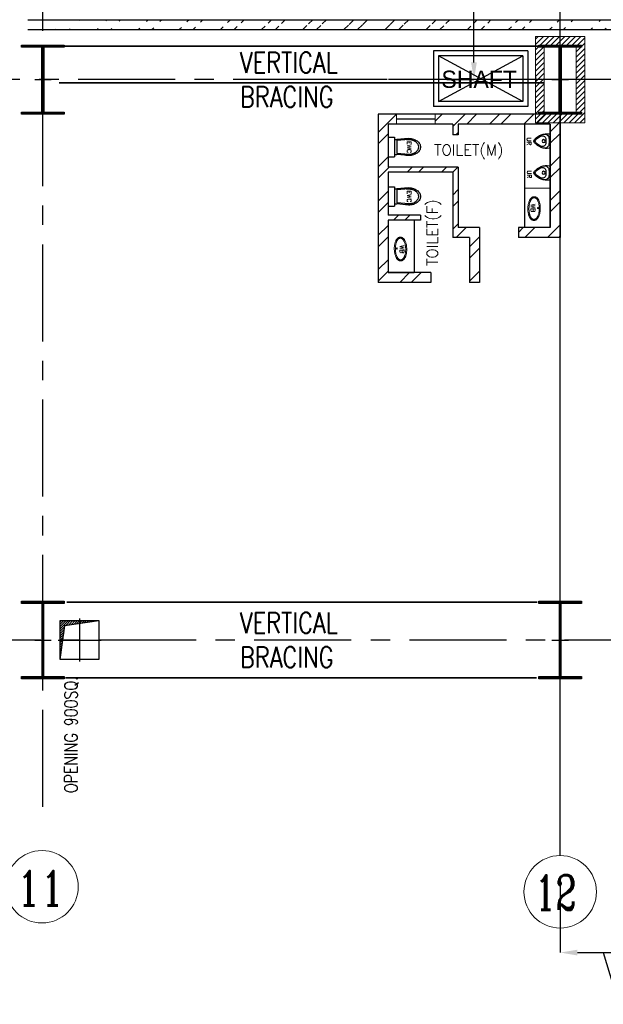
# Model space of a CAD drawing. Header units: inches. Extents: x 0 to 1564127, y -23460 to 23144100.
# Tile 183 of 215: x 1430474 to 1444013, y 258387 to 281227. Entities that reach past the tile are written whole.
import ezdxf

# ---------------------------------------------------------------- set-up
doc = ezdxf.new("R2010")
doc.units = ezdxf.units.IN
doc.header["$LTSCALE"] = 1800
doc.header["$MEASUREMENT"] = 0
doc.linetypes.add('CENTER', pattern=[2, 1.25, -0.25, 0.25, -0.25])
doc.linetypes.add('HIDDEN', pattern=[0.375, 0.25, -0.125])
doc.layers.get('0').update_dxf_attribs({"color": 253, "lineweight": 9})
for name, color, linetype in [('BRACING', 1, 'HIDDEN'), ('CEN', 2, 'CENTER'), ('COL', 1, 'Continuous'), ('DIM', 4, 'Continuous'), ('EXPERIMENT', 6, 'Continuous'), ('FIXTURES', 11, 'Continuous'), ('GRID', 251, 'CENTER'), ('OPENING', 40, 'Continuous'), ('ROOM', 7, 'Continuous'), ('TEXT', 3, 'Continuous'), ('WALL', 6, 'Continuous')]:
    doc.layers.add(name, color=color, linetype=linetype)
doc.layers.add('LAYOUT', color=8, linetype='Continuous', lineweight=9)
doc.styles.add('HTX11', font='O8111901')
doc.styles.add('ROMANC', font='ROMANC.SHX')
doc.styles.add('ROMANS', font='romans.shx')
doc.dimstyles.new('K2', dxfattribs={"dimtxt": 600, "dimasz": 400, "dimexe": 200, "dimexo": 200, "dimgap": 200, "dimtad": 1, "dimdec": 0, "dimzin": 0, "dimdsep": 46, "dimtxsty": 'ROMANC', "dimcen": 0.09, "dimclrd": 256, "dimclrt": 4, "dimadec": 0, "dimazin": 0, "dimtfac": 1, "dimtdec": 0, "dimtofl": 0, "dimtmove": 1, "dimatfit": 3, "dimfxl": 0.18, "dimtolj": 1, "dimtzin": 0, "dimarcsym": 0})

# ---------------------------------------------------------------- blocks, each defined once
blk = doc.blocks.new('C-ROW COLUMN')
at = {"layer": 'COL'}
h = blk.add_hatch(dxfattribs=at)
h.set_pattern_fill('ANSI31', color=256, scale=200, style=0)
h.set_pattern_definition([(45, (-1315.907, -6.545), (-17.6776695, 17.6776695), [])])
h.paths.add_polyline_path([(77950, 120865), (76960, 120865), (76960, 120820), (77950, 120820)])
h.paths.add_polyline_path([(77478, 120820), (77433, 120820), (77433, 119310), (77478, 119310)])
h.paths.add_polyline_path([(77950, 119310), (76960, 119310), (76960, 119265), (77950, 119265)])
at = {"layer": 'CEN'}
for p, q in [((77455, 119265), (77455, 120865)), ((77264, 120065), (77647, 120065))]:
    blk.add_line(p, q, dxfattribs=at)
at = {"layer": 'COL'}
for points in [[(76960, 120865), (77950, 120865), (77950, 120820), (76960, 120820)], [(77433, 120820), (77478, 120820), (77478, 119310), (77433, 119310)], [(76960, 119310), (77950, 119310), (77950, 119265), (76960, 119265)]]:
    blk.add_lwpolyline(points, close=True, dxfattribs=at)
blk = doc.blocks.new('B-ROW COLUMN')
at = {"layer": 'COL'}
h = blk.add_hatch(dxfattribs=at)
h.set_pattern_fill('ANSI31', color=256, scale=200, style=0)
h.set_pattern_definition([(45, (155648.048, 63141.767), (-17.67767, 17.67767), [])])
h.paths.add_polyline_path([(171095, 85178), (172085, 85178), (172085, 85128), (171095, 85128)])
h.paths.add_polyline_path([(171574, 86878), (171606, 86878), (171606, 85178), (171574, 85178)])
h.paths.add_polyline_path([(171095, 86928), (172085, 86928), (172085, 86878), (171095, 86878)])
blk.add_line((171590, 85128), (171590, 86928))
at = {"layer": 'CEN'}
for p, q in [((171590, 85128), (171590, 86928)), ((171399, 86028), (171782, 86028))]:
    blk.add_line(p, q, dxfattribs=at)
at = {"layer": 'COL'}
for points in [[(171095, 86928), (172085, 86928), (172085, 86878), (171095, 86878)], [(171574, 86878), (171606, 86878), (171606, 85178), (171574, 85178)], [(171095, 85178), (172085, 85178), (172085, 85128), (171095, 85128)]]:
    blk.add_lwpolyline(points, close=True, dxfattribs=at)
blk = doc.blocks.new('*D1711')
at = {"layer": 'Defpoints', "color": 0, "transparency": 16777216}
for p in [(1440382, 290837), (1441012, 290837), (1440382, 279837)]:
    blk.add_point(p, dxfattribs=at)
at = {"layer": 'DIM', "color": 0, "lineweight": -2, "transparency": 16777216}
for p, q in [((1440382, 290837), (1441012, 290837)), ((1440382, 279837), (1441012, 279837))]:
    blk.add_line(p, q, dxfattribs=at)
at = {"layer": 'DIM', "lineweight": -2, "transparency": 16777216}
blk.add_line((1441012, 280237), (1441012, 290437), dxfattribs=at)
at = {"layer": 'DIM', "transparency": 16777216}
for points in [[(1440945, 290437), (1441079, 290437), (1441012, 290837)], [(1440945, 280237), (1441079, 280237), (1441012, 279837)]]:
    blk.add_solid(points, dxfattribs=at)
at = {"layer": 'DIM', "color": 4, "transparency": 16777216, "insert": (1440512, 285337), "char_height": 600, "attachment_point": 5, "rotation": 90, "style": 'ROMANC'}
blk.add_mtext('\\A1;11000', dxfattribs=at)
blk = doc.blocks.new('EWC')
at = {"layer": 'FIXTURES'}
for p, q in [((-225, 0), (225, 0)), ((-225, 0), (-225, -150)), ((225, 0), (225, -150)), ((-225, -150), (225, -150)), ((-200, -475), (-175, -200)), ((-175, -150), (-175, -200)), ((-175, -477), (-150, -200)), ((-150, -200), (150, -200)), ((175, -477), (150, -200)), ((175, -150), (175, -200)), ((200, -475), (175, -200))]:
    blk.add_line(p, q, dxfattribs=at)
for points in [[(-194, -407, 0.045361), (-200, -475, 0.073281), (-184, -584, 0.084248), (-141, -669, 0.106469), (-73, -731, 0.130159), (0, -750, 0.130159)], [(-170, -426, 0.045361), (-175, -477, 0.078863), (-161, -565, 0.088085), (-124, -635, 0.105295), (-65, -684, 0.12183), (0, -700, 0.12183), (65, -684, 0.105295), (124, -635, 0.088085), (161, -565, 0.078863), (175, -477, 0.078863)], [(0, -750, 0.130159), (73, -731, 0.106469), (141, -669, 0.084248), (184, -584, 0.073281), (200, -475, 0.045361), (194, -407, 0.084248)], [(175, -477, 0.045361), (170, -426, 0.088085)]]:
    blk.add_lwpolyline(points, format="xyb", dxfattribs=at)
blk = doc.blocks.new('UR')
at = {"layer": 'FIXTURES'}
blk.add_line((141, 0), (-141, 0), dxfattribs=at)
blk.add_circle((1, -155), 35, dxfattribs=at)
for centre, radius, start, end in [((212, -77), 382, 171.7869, 228.8604), ((-141, -25), 25.5, 90, 171.7869), ((-57, -136), 106, 96.56, 189.9101), ((-48, -181), 76.3, 98.4336, 208.0724), ((212, -77), 357, 203.2652, 228.8604), ((-212, -77), 357, 311.1395, 336.7347), ((-212, -77), 382, 311.1395, 8.2132), ((48, -181), 76.3, 331.9275, 81.5664), ((57, -136), 106, 350.0899, 83.4401), ((141, -25), 25.5, 8.2132, 90), ((0, -320), 59.5, 228.8603, 311.1396), ((0, -320), 34, 228.8604, 311.1395)]:
    blk.add_arc(centre, radius, start, end, dxfattribs=at)
at = {"layer": 'FIXTURES', "linetype": 'Continuous'}
for radius, start, end in [(396, 79.9294, 100.0706), (320, 79.4062, 100.5938)]:
    blk.add_arc((0, -421), radius, start, end, dxfattribs=at)
blk = doc.blocks.new('*D1727')
at = {"layer": 'Defpoints', "color": 0, "transparency": 16777216}
for p in [(1445013, 261837), (1443013, 261340), (1445013, 259587)]:
    blk.add_point(p, dxfattribs=at)
at = {"layer": 'DIM', "color": 0, "lineweight": -2, "transparency": 16777216}
for p, q in [((1445013, 261837), (1445013, 259587)), ((1443013, 261340), (1443013, 259587))]:
    blk.add_line(p, q, dxfattribs=at)
at = {"layer": 'DIM', "lineweight": -2, "transparency": 16777216}
for p, q in [((1443413, 259587), (1444613, 259587)), ((1444013, 259587), (1444373, 258387)), ((1444373, 258387), (1446887, 258387))]:
    blk.add_line(p, q, dxfattribs=at)
at = {"layer": 'DIM', "transparency": 16777216}
for points in [[(1443413, 259653), (1443413, 259520), (1443013, 259587)], [(1444613, 259653), (1444613, 259520), (1445013, 259587)]]:
    blk.add_solid(points, dxfattribs=at)
at = {"layer": 'DIM', "color": 4, "transparency": 16777216, "insert": (1445630, 258887), "char_height": 600, "attachment_point": 5, "style": 'ROMANC'}
blk.add_mtext('\\A1;2000', dxfattribs=at)

msp = doc.modelspace()

# ---------------------------------------------------------------- hatches: boundary and pattern name
h = msp.add_hatch()
h.set_pattern_fill('ANSI32', color=256, scale=1800, style=0)
h.set_pattern_definition([(45, (1295337.1, 143111.7), (-477.297, 477.297), []), (45, (1295655.3, 143111.7), (-477.297, 477.297), [])])
edge = h.paths.add_edge_path()
edge.add_line((1430662.82, 281227.04), (1446702.82, 281227.04))
edge.add_line((1430662.82, 280997.04), (1446587.82, 280997.04))
h = msp.add_hatch()
h.set_pattern_fill('ANSI31', color=6, scale=700, style=0)
h.set_pattern_definition([(45, (1881620.27, -534062.95), (-61.871843, 61.871843), [])])
h.paths.add_polyline_path([(1443012.82, 279037.04), (1442642.82, 279037.04), (1442612.82, 279037.04), (1442612.82, 279082.04), (1442642.82, 279082.04), (1442642.82, 279779.54), (1442442.82, 279779.54), (1442442.82, 278837.04), (1443012.82, 278837.04)])
h.paths.add_polyline_path([(1442642.82, 280592.04), (1442612.82, 280592.04), (1442612.82, 280637.04), (1443412.82, 280637.04), (1443412.82, 280592.04), (1443382.82, 280592.04), (1443382.82, 279894.54), (1443582.82, 279894.54), (1443582.82, 280837.04), (1442442.82, 280837.04), (1442442.82, 279894.54), (1442642.82, 279894.54)])
h.paths.add_polyline_path([(1443582.82, 279779.54), (1443382.82, 279779.54), (1443382.82, 279082.04), (1443412.82, 279082.04), (1443412.82, 279037.04), (1443012.82, 279037.04), (1443012.82, 278837.04), (1443582.82, 278837.04)])
h.paths.add_polyline_path([(1442642.82, 279837.04), (1442442.82, 279837.04), (1442442.82, 279779.54), (1442642.82, 279779.54)])
h.paths.add_polyline_path([(1442642.82, 279894.54), (1442442.82, 279894.54), (1442442.82, 279837.04), (1442642.82, 279837.04)])
h.paths.add_polyline_path([(1443582.82, 279837.04), (1443382.82, 279837.04), (1443382.82, 279779.54), (1443582.82, 279779.54)])
h.paths.add_polyline_path([(1443582.82, 279894.54), (1443382.82, 279894.54), (1443382.82, 279837.04), (1443582.82, 279837.04)])
at = {"layer": 'OPENING'}
h = msp.add_hatch(dxfattribs=at)
h.set_pattern_fill('ANSI31', color=256, scale=300, style=0)
h.set_pattern_definition([(45, (1278093.12, 182613.97), (-26.516504, 26.516504), [])])
h.paths.add_polyline_path([(1431476.07, 266837.04), (1431412.82, 266837.04), (1431412.82, 266387.04)])
h.paths.add_polyline_path([(1431523.73, 267176.14), (1431862.82, 267223.8), (1431862.82, 267287.04), (1431412.82, 267287.04), (1431412.82, 266837.04), (1431476.07, 266837.04)])
h.paths.add_polyline_path([(1432312.82, 267287.04), (1431862.82, 267287.04), (1431862.82, 267223.8)])
at = {"layer": 'WALL', "linetype": 'Continuous'}
h = msp.add_hatch(dxfattribs=at)
h.set_pattern_fill('ANSI32', color=9, scale=1500, angle=360, style=0)
h.set_pattern_definition([(45, (1295337.07, 143111.73), (-397.7476, 397.7476), []), (45, (1295602.23, 143111.73), (-397.7476, 397.7476), [])])
h.paths.add_polyline_path([(1440115.79, 279037.04), (1440115.79, 278807.04), (1440522.3, 278807.04), (1440522.3, 278557.04), (1440647.3, 278557.04), (1440647.3, 278807.04), (1442782.82, 278807.04), (1442782.82, 276407.04), (1442042.3, 276407.04), (1442042.3, 276177.04), (1443012.82, 276177.04), (1443012.82, 279037.04)])
h.paths.add_polyline_path([(1438792.3, 277772.04), (1438792.3, 276597.04), (1438792.3, 275131.64), (1440012.3, 275131.64), (1440012.3, 275361.64), (1439022.3, 275361.64), (1439022.3, 276577.04), (1439772.3, 276577.04), (1439772.3, 276692.04), (1439022.3, 276692.04), (1439022.3, 277577.04), (1439022.3, 277692.04), (1440522.3, 277692.04), (1440522.3, 277442.04), (1440522.3, 277427.04), (1440522.3, 276177.04), (1440912.3, 276177.04), (1440912.3, 275131.64), (1441142.3, 275131.64), (1441142.3, 276407.04), (1440647.3, 276407.04), (1440647.3, 277427.04), (1440647.3, 277807.04), (1439022.3, 277807.04), (1439022.3, 277847.04), (1439022.3, 278807.04), (1439215.79, 278807.04), (1439215.79, 279037.04), (1438792.3, 279037.04)])

# ---------------------------------------------------------------- linework, layer by layer
at = {"color": 6}
for p, q in [((1442442.82, 280837.04), (1443582.82, 280837.04)), ((1442442.82, 280837.04), (1442442.82, 278837.04)), ((1443582.82, 280837.04), (1443582.82, 278837.04)), ((1442642.82, 280637.04), (1442642.82, 279037.04)), ((1443382.82, 280637.04), (1443382.82, 279037.04))]:
    msp.add_line(p, q, dxfattribs=at)
msp.add_line((1442182.82, 277315.67), (1442782.82, 277315.67))
msp.add_lwpolyline([(1439215.79, 279037.04), (1440115.79, 279037.04), (1440115.79, 278807.04), (1439215.79, 278807.04)], close=True)
for centre, radius in [((1442495.88, 276856.93), 13.32), ((1439220.16, 275918.4), 13.32), ((1430991.82, 261113.78), 840.34), ((1430991.82, 261113.78), 840.34), ((1443012.82, 260996.34), 840.34), ((1443012.82, 260996.34), 840.34)]:
    msp.add_circle(centre, radius)
for points, knots in [([(1442412.34, 277120.74), (1442416.67, 277120.66), (1442421, 277120.26), (1442429.5, 277118.87), (1442433.68, 277117.87), (1442441.78, 277115.35), (1442445.71, 277113.82), (1442453.25, 277110.34), (1442456.87, 277108.38), (1442463.78, 277104.12), (1442467.08, 277101.81), (1442473.38, 277096.92), (1442476.37, 277094.34), (1442483.57, 277087.54), (1442487.59, 277083.18), (1442495.12, 277074.02), (1442498.63, 277069.22), (1442505.22, 277059.21), (1442508.3, 277054.01), (1442514.1, 277043.24), (1442516.81, 277037.66), (1442523.27, 277023.09), (1442526.8, 277013.85), (1442533.15, 276994.62), (1442535.97, 276984.63), (1442540.92, 276964.02), (1442543.06, 276953.39), (1442546.65, 276931.64), (1442548.11, 276920.52), (1442551.4, 276887.09), (1442552.26, 276864.31), (1442551.33, 276818.81), (1442549.54, 276796.1), (1442544.4, 276759.53), (1442541.79, 276745.26), (1442535.44, 276717.69), (1442531.7, 276704.4), (1442524.08, 276681.94), (1442520.42, 276672.53), (1442512.38, 276654.55), (1442508, 276645.98), (1442499.48, 276631.6), (1442495.51, 276625.6), (1442486.95, 276614.21), (1442482.37, 276608.81), (1442473.59, 276599.89), (1442469.55, 276596.23), (1442460.94, 276589.42), (1442456.36, 276586.27), (1442447.54, 276581.18), (1442443.39, 276579.12), (1442434.73, 276575.57), (1442430.22, 276574.09), (1442420.92, 276571.81), (1442416.13, 276571.02), (1442406.44, 276570.23), (1442401.54, 276570.22), (1442391.84, 276571.01), (1442387.03, 276571.8), (1442377.69, 276574.1), (1442373.16, 276575.6), (1442364.46, 276579.2), (1442360.31, 276581.29), (1442352.39, 276585.94), (1442348.64, 276588.49), (1442341.51, 276593.94), (1442338.14, 276596.85), (1442331.74, 276602.96), (1442328.71, 276606.17), (1442322.95, 276612.82), (1442320.21, 276616.27), (1442313.37, 276625.65), (1442309.48, 276631.75), (1442302.23, 276644.51), (1442298.89, 276651.17), (1442292.68, 276665.01), (1442289.81, 276672.19), (1442284.53, 276687.02), (1442282.11, 276694.68), (1442276.52, 276714.66), (1442273.64, 276727.28), (1442268.86, 276753.3), (1442266.98, 276766.7), (1442264.21, 276794), (1442263.33, 276807.9), (1442262.58, 276835.89), (1442262.71, 276849.97), (1442264.13, 276881.36), (1442265.69, 276898.62), (1442270.33, 276932.34), (1442273.41, 276948.78), (1442280.12, 276976.49), (1442283.44, 276988.04), (1442290.93, 277010.18), (1442295.11, 277020.77), (1442303.35, 277038.57), (1442307.21, 277046), (1442315.58, 277060.15), (1442320.09, 277066.88), (1442328.78, 277078.11), (1442332.81, 277082.78), (1442341.45, 277091.57), (1442346.07, 277095.71), (1442354.89, 277102.45), (1442358.96, 277105.18), (1442367.55, 277110.13), (1442372.07, 277112.35), (1442381.55, 277116.08), (1442386.51, 277117.6), (1442396.72, 277119.81), (1442401.97, 277120.48), (1442408.95, 277120.75), (1442410.64, 277120.77), (1442412.34, 277120.74)], [0, 0, 0, 0, 0.06084532, 0.06084532, 0.12169065, 0.12169065, 0.18253597, 0.18253597, 0.2433813, 0.2433813, 0.30422662, 0.30422662, 0.36507194, 0.36507194, 0.45723479, 0.45723479, 0.54939763, 0.54939763, 0.64156048, 0.64156048, 0.73372333, 0.73372333, 0.87505146, 0.87505146, 1.0163796, 1.0163796, 1.15770774, 1.15770774, 1.29903588, 1.29903588, 1.57626764, 1.57626764, 1.85349939, 1.85349939, 2.03734947, 2.03734947, 2.22119955, 2.22119955, 2.36331214, 2.36331214, 2.50542474, 2.50542474, 2.61548637, 2.61548637, 2.725548, 2.725548, 2.80991756, 2.80991756, 2.89428712, 2.89428712, 2.96271981, 2.96271981, 3.0311525, 3.0311525, 3.09958518, 3.09958518, 3.16801787, 3.16801787, 3.23645056, 3.23645056, 3.30488324, 3.30488324, 3.37331593, 3.37331593, 3.44174862, 3.44174862, 3.51018131, 3.51018131, 3.57861399, 3.57861399, 3.64704668, 3.64704668, 3.75831739, 3.75831739, 3.8695881, 3.8695881, 3.98085881, 3.98085881, 4.09212952, 4.09212952, 4.26327167, 4.26327167, 4.43441381, 4.43441381, 4.60555596, 4.60555596, 4.7766981, 4.7766981, 4.98887829, 4.98887829, 5.20105849, 5.20105849, 5.36167039, 5.36167039, 5.5222823, 5.5222823, 5.64631666, 5.64631666, 5.77035103, 5.77035103, 5.86615029, 5.86615029, 5.96194955, 5.96194955, 6.03630656, 6.03630656, 6.11066356, 6.11066356, 6.18502057, 6.18502057, 6.25937757, 6.25937757, 6.28318531, 6.28318531, 6.28318531, 6.28318531]), ([(1442411.88, 277095.74), (1442413.9, 277095.7), (1442415.92, 277095.57), (1442420.01, 277095.11), (1442422.07, 277094.78), (1442425.92, 277093.97), (1442427.71, 277093.52), (1442432.01, 277092.24), (1442434.51, 277091.33), (1442439.39, 277089.26), (1442441.76, 277088.09), (1442446.39, 277085.52), (1442448.65, 277084.11), (1442456.61, 277078.62), (1442461.94, 277073.9), (1442468.6, 277066.78), (1442470.27, 277064.87), (1442474.52, 277059.71), (1442477.03, 277056.36), (1442483.37, 277047.11), (1442487.03, 277040.95), (1442492.87, 277029.73), (1442495.18, 277024.88), (1442499.55, 277014.79), (1442501.61, 277009.56), (1442508.04, 276991.73), (1442511.9, 276978.38), (1442518.34, 276950.25), (1442520.92, 276935.48), (1442524.75, 276905.03), (1442525.99, 276889.35), (1442527.13, 276857.63), (1442527.02, 276841.61), (1442525.43, 276809.8), (1442523.96, 276794.01), (1442519.71, 276763.25), (1442516.93, 276748.28), (1442510.73, 276722.28), (1442507.53, 276711.02), (1442500.32, 276689.65), (1442496.31, 276679.54), (1442489.39, 276664.69), (1442486.75, 276659.51), (1442482.17, 276651.37), (1442480.32, 276648.27), (1442476.5, 276642.3), (1442474.54, 276639.42), (1442470.93, 276634.46), (1442469.3, 276632.35), (1442465.97, 276628.27), (1442464.27, 276626.3), (1442460.59, 276622.28), (1442458.6, 276620.26), (1442454.5, 276616.4), (1442452.4, 276614.57), (1442447.21, 276610.41), (1442444.07, 276608.18), (1442437.54, 276604.19), (1442434.14, 276602.42), (1442428.83, 276600.15), (1442427.01, 276599.45), (1442423.29, 276598.21), (1442421.4, 276597.66), (1442417.6, 276596.74), (1442415.67, 276596.36), (1442412.32, 276595.85), (1442410.91, 276595.68), (1442407.78, 276595.41), (1442406.05, 276595.33), (1442402.6, 276595.31), (1442400.87, 276595.37), (1442397.14, 276595.65), (1442395.13, 276595.9), (1442391.71, 276596.47), (1442390.29, 276596.76), (1442386.07, 276597.76), (1442383.29, 276598.62), (1442378.46, 276600.43), (1442376.37, 276601.33), (1442372.28, 276603.32), (1442370.29, 276604.4), (1442366.38, 276606.74), (1442364.48, 276607.99), (1442357.75, 276612.81), (1442353.2, 276616.81), (1442346.03, 276624.26), (1442343.26, 276627.47), (1442338.4, 276633.7), (1442336.26, 276636.65), (1442332.22, 276642.7), (1442330.3, 276645.79), (1442325.34, 276654.34), (1442322.43, 276659.99), (1442316.94, 276671.87), (1442314.37, 276678.08), (1442309.57, 276691.03), (1442307.35, 276697.77), (1442303.24, 276711.69), (1442301.36, 276718.88), (1442297.96, 276733.65), (1442296.44, 276741.24), (1442293.75, 276756.73), (1442292.59, 276764.63), (1442289.52, 276789.76), (1442288.27, 276807.42), (1442287.49, 276843.05), (1442287.96, 276861.03), (1442290.36, 276893.55), (1442292.05, 276908.17), (1442296.56, 276936.6), (1442299.38, 276950.4), (1442305.51, 276974.39), (1442308.63, 276984.78), (1442314.85, 277002.51), (1442317.83, 277010.03), (1442323, 277021.61), (1442325.06, 277025.89), (1442329.34, 277034.16), (1442331.57, 277038.14), (1442336.2, 277045.8), (1442338.6, 277049.46), (1442343.3, 277056.06), (1442345.58, 277059.03), (1442350.29, 277064.7), (1442352.72, 277067.39), (1442357.77, 277072.49), (1442360.37, 277074.89), (1442368.26, 277081.44), (1442373.81, 277085.17), (1442382.06, 277089.32), (1442384.45, 277090.38), (1442389.91, 277092.45), (1442393.02, 277093.4), (1442397.32, 277094.37), (1442398.45, 277094.6), (1442400.74, 277094.99), (1442401.9, 277095.16), (1442404.73, 277095.5), (1442406.42, 277095.63), (1442409.1, 277095.74), (1442410.11, 277095.76), (1442411.37, 277095.75), (1442411.63, 277095.74), (1442411.88, 277095.74)], [0, 0, 0, 0, 0.03932303, 0.03932303, 0.0800511, 0.0800511, 0.11603924, 0.11603924, 0.16790019, 0.16790019, 0.21976113, 0.21976113, 0.27162208, 0.27162208, 0.40842151, 0.40842151, 0.45583804, 0.45583804, 0.53231886, 0.53231886, 0.65680249, 0.65680249, 0.7451255, 0.7451255, 0.83344851, 0.83344851, 1.03654017, 1.03654017, 1.23963183, 1.23963183, 1.44272349, 1.44272349, 1.64581515, 1.64581515, 1.84890681, 1.84890681, 2.05199847, 2.05199847, 2.21825533, 2.21825533, 2.38455742, 2.38455742, 2.47982417, 2.47982417, 2.54124919, 2.54124919, 2.60267421, 2.60267421, 2.65079566, 2.65079566, 2.69891712, 2.69891712, 2.75236129, 2.75236129, 2.80580547, 2.80580547, 2.88056691, 2.88056691, 2.95532835, 2.95532835, 2.9936438, 2.9936438, 3.03195925, 3.03195925, 3.0702747, 3.0702747, 3.09798872, 3.09798872, 3.1315898, 3.1315898, 3.16519089, 3.16519089, 3.20451507, 3.20451507, 3.23279089, 3.23279089, 3.28934253, 3.28934253, 3.33383737, 3.33383737, 3.37833221, 3.37833221, 3.42282706, 3.42282706, 3.53945319, 3.53945319, 3.61872372, 3.61872372, 3.68465662, 3.68465662, 3.74848367, 3.74848367, 3.85530321, 3.85530321, 3.96212275, 3.96212275, 4.06894228, 4.06894228, 4.17576182, 4.17576182, 4.28258136, 4.28258136, 4.3894009, 4.3894009, 4.61694505, 4.61694505, 4.8444892, 4.8444892, 5.03453341, 5.03453341, 5.22457762, 5.22457762, 5.38033657, 5.38033657, 5.50412847, 5.50412847, 5.58059511, 5.58059511, 5.65706175, 5.65706175, 5.73352838, 5.73352838, 5.80108283, 5.80108283, 5.86863727, 5.86863727, 5.93619171, 5.93619171, 6.06589868, 6.06589868, 6.11700455, 6.11700455, 6.18037279, 6.18037279, 6.20305317, 6.20305317, 6.22573355, 6.22573355, 6.25863137, 6.25863137, 6.27822227, 6.27822227, 6.28318531, 6.28318531, 6.28318531, 6.28318531]), ([(1439303.71, 276182.21), (1439299.37, 276182.13), (1439295.05, 276181.73), (1439286.54, 276180.34), (1439282.36, 276179.34), (1439274.26, 276176.82), (1439270.34, 276175.3), (1439262.8, 276171.81), (1439259.18, 276169.86), (1439252.26, 276165.59), (1439248.96, 276163.29), (1439242.67, 276158.39), (1439239.67, 276155.81), (1439232.48, 276149.01), (1439228.46, 276144.65), (1439220.93, 276135.49), (1439217.42, 276130.69), (1439210.83, 276120.68), (1439207.75, 276115.48), (1439201.95, 276104.71), (1439199.23, 276099.13), (1439192.77, 276084.56), (1439189.25, 276075.32), (1439182.9, 276056.09), (1439180.08, 276046.1), (1439175.12, 276025.49), (1439172.98, 276014.86), (1439169.39, 275993.11), (1439167.94, 275981.99), (1439164.64, 275948.56), (1439163.78, 275925.78), (1439164.72, 275880.28), (1439166.51, 275857.58), (1439171.64, 275821), (1439174.26, 275806.73), (1439180.61, 275779.16), (1439184.34, 275765.87), (1439191.96, 275743.42), (1439195.62, 275734), (1439203.67, 275716.02), (1439208.05, 275707.45), (1439216.56, 275693.07), (1439220.54, 275687.07), (1439229.09, 275675.68), (1439233.67, 275670.28), (1439242.45, 275661.36), (1439246.49, 275657.7), (1439255.11, 275650.89), (1439259.68, 275647.74), (1439268.51, 275642.65), (1439272.65, 275640.59), (1439281.31, 275637.04), (1439285.82, 275635.56), (1439295.12, 275633.28), (1439299.91, 275632.49), (1439309.6, 275631.7), (1439314.5, 275631.69), (1439324.21, 275632.48), (1439329.01, 275633.27), (1439338.35, 275635.57), (1439342.89, 275637.08), (1439351.58, 275640.67), (1439355.74, 275642.76), (1439363.65, 275647.41), (1439367.41, 275649.96), (1439374.53, 275655.42), (1439377.91, 275658.32), (1439384.31, 275664.43), (1439387.34, 275667.64), (1439393.1, 275674.29), (1439395.83, 275677.75), (1439402.67, 275687.12), (1439406.57, 275693.22), (1439413.81, 275705.98), (1439417.16, 275712.64), (1439423.37, 275726.48), (1439426.23, 275733.66), (1439431.51, 275748.49), (1439433.93, 275756.15), (1439439.53, 275776.13), (1439442.41, 275788.75), (1439447.18, 275814.77), (1439449.07, 275828.17), (1439451.83, 275855.47), (1439452.71, 275869.37), (1439453.46, 275897.36), (1439453.33, 275911.44), (1439451.91, 275942.83), (1439450.35, 275960.1), (1439445.72, 275993.81), (1439442.64, 276010.25), (1439435.93, 276037.96), (1439432.61, 276049.51), (1439425.11, 276071.65), (1439420.93, 276082.24), (1439412.7, 276100.04), (1439408.83, 276107.47), (1439400.46, 276121.62), (1439395.95, 276128.35), (1439387.26, 276139.58), (1439383.23, 276144.25), (1439374.59, 276153.04), (1439369.98, 276157.18), (1439361.16, 276163.92), (1439357.09, 276166.66), (1439348.5, 276171.61), (1439343.97, 276173.82), (1439334.49, 276177.55), (1439329.54, 276179.08), (1439319.33, 276181.28), (1439314.08, 276181.95), (1439307.1, 276182.22), (1439305.4, 276182.24), (1439303.71, 276182.21)], [0, 0, 0, 0, 0.06084532, 0.06084532, 0.12169065, 0.12169065, 0.18253597, 0.18253597, 0.2433813, 0.2433813, 0.30422662, 0.30422662, 0.36507194, 0.36507194, 0.45723479, 0.45723479, 0.54939763, 0.54939763, 0.64156048, 0.64156048, 0.73372333, 0.73372333, 0.87505146, 0.87505146, 1.0163796, 1.0163796, 1.15770774, 1.15770774, 1.29903588, 1.29903588, 1.57626764, 1.57626764, 1.85349939, 1.85349939, 2.03734947, 2.03734947, 2.22119955, 2.22119955, 2.36331214, 2.36331214, 2.50542474, 2.50542474, 2.61548637, 2.61548637, 2.725548, 2.725548, 2.80991756, 2.80991756, 2.89428712, 2.89428712, 2.96271981, 2.96271981, 3.0311525, 3.0311525, 3.09958518, 3.09958518, 3.16801787, 3.16801787, 3.23645056, 3.23645056, 3.30488324, 3.30488324, 3.37331593, 3.37331593, 3.44174862, 3.44174862, 3.51018131, 3.51018131, 3.57861399, 3.57861399, 3.64704668, 3.64704668, 3.75831739, 3.75831739, 3.8695881, 3.8695881, 3.98085881, 3.98085881, 4.09212952, 4.09212952, 4.26327167, 4.26327167, 4.43441381, 4.43441381, 4.60555596, 4.60555596, 4.7766981, 4.7766981, 4.98887829, 4.98887829, 5.20105849, 5.20105849, 5.36167039, 5.36167039, 5.5222823, 5.5222823, 5.64631666, 5.64631666, 5.77035103, 5.77035103, 5.86615029, 5.86615029, 5.96194955, 5.96194955, 6.03630656, 6.03630656, 6.11066356, 6.11066356, 6.18502057, 6.18502057, 6.25937757, 6.25937757, 6.28318531, 6.28318531, 6.28318531, 6.28318531]), ([(1439304.16, 276157.21), (1439302.15, 276157.17), (1439300.12, 276157.04), (1439296.04, 276156.58), (1439293.98, 276156.25), (1439290.13, 276155.44), (1439288.34, 276154.99), (1439284.03, 276153.71), (1439281.53, 276152.8), (1439276.66, 276150.73), (1439274.28, 276149.56), (1439269.65, 276146.99), (1439267.4, 276145.58), (1439259.44, 276140.09), (1439254.1, 276135.37), (1439247.45, 276128.25), (1439245.78, 276126.34), (1439241.52, 276121.19), (1439239.01, 276117.83), (1439232.67, 276108.58), (1439229.01, 276102.42), (1439223.17, 276091.2), (1439220.87, 276086.35), (1439216.5, 276076.26), (1439214.43, 276071.03), (1439208.01, 276053.2), (1439204.15, 276039.85), (1439197.71, 276011.72), (1439195.13, 275996.95), (1439191.3, 275966.5), (1439190.05, 275950.82), (1439188.91, 275919.1), (1439189.03, 275903.08), (1439190.61, 275871.27), (1439192.08, 275855.48), (1439196.33, 275824.72), (1439199.12, 275809.75), (1439205.31, 275783.75), (1439208.52, 275772.49), (1439215.73, 275751.12), (1439219.73, 275741.01), (1439226.65, 275726.16), (1439229.3, 275720.98), (1439233.88, 275712.84), (1439235.73, 275709.75), (1439239.54, 275703.77), (1439241.5, 275700.89), (1439245.12, 275695.93), (1439246.74, 275693.82), (1439250.07, 275689.74), (1439251.77, 275687.77), (1439255.46, 275683.75), (1439257.45, 275681.73), (1439261.54, 275677.87), (1439263.64, 275676.04), (1439268.83, 275671.88), (1439271.97, 275669.65), (1439278.51, 275665.66), (1439281.9, 275663.89), (1439287.21, 275661.62), (1439289.04, 275660.92), (1439292.75, 275659.68), (1439294.64, 275659.13), (1439298.44, 275658.21), (1439300.37, 275657.83), (1439303.72, 275657.32), (1439305.14, 275657.15), (1439308.27, 275656.88), (1439309.99, 275656.8), (1439313.45, 275656.79), (1439315.18, 275656.84), (1439318.9, 275657.12), (1439320.91, 275657.37), (1439324.34, 275657.94), (1439325.76, 275658.23), (1439329.98, 275659.23), (1439332.75, 275660.09), (1439337.59, 275661.9), (1439339.67, 275662.8), (1439343.76, 275664.79), (1439345.76, 275665.87), (1439349.66, 275668.21), (1439351.56, 275669.46), (1439358.29, 275674.28), (1439362.84, 275678.29), (1439370.01, 275685.73), (1439372.78, 275688.95), (1439377.65, 275695.17), (1439379.78, 275698.12), (1439383.82, 275704.17), (1439385.74, 275707.26), (1439390.7, 275715.81), (1439393.62, 275721.46), (1439399.11, 275733.34), (1439401.68, 275739.55), (1439406.47, 275752.5), (1439408.7, 275759.24), (1439412.8, 275773.16), (1439414.68, 275780.35), (1439418.08, 275795.12), (1439419.61, 275802.71), (1439422.3, 275818.2), (1439423.46, 275826.1), (1439426.52, 275851.23), (1439427.77, 275868.89), (1439428.55, 275904.52), (1439428.09, 275922.5), (1439425.68, 275955.02), (1439424, 275969.64), (1439419.49, 275998.07), (1439416.66, 276011.87), (1439410.54, 276035.87), (1439407.42, 276046.26), (1439401.19, 276063.98), (1439398.21, 276071.5), (1439393.04, 276083.08), (1439390.98, 276087.36), (1439386.7, 276095.63), (1439384.47, 276099.61), (1439379.84, 276107.27), (1439377.44, 276110.94), (1439372.75, 276117.53), (1439370.47, 276120.51), (1439365.75, 276126.17), (1439363.32, 276128.86), (1439358.27, 276133.96), (1439355.67, 276136.36), (1439347.78, 276142.91), (1439342.24, 276146.64), (1439333.99, 276150.8), (1439331.6, 276151.85), (1439326.14, 276153.92), (1439323.02, 276154.87), (1439318.73, 276155.84), (1439317.59, 276156.07), (1439315.3, 276156.46), (1439314.15, 276156.63), (1439311.31, 276156.97), (1439309.62, 276157.1), (1439306.94, 276157.21), (1439305.93, 276157.23), (1439304.67, 276157.22), (1439304.41, 276157.22), (1439304.16, 276157.21)], [0, 0, 0, 0, 0.03932303, 0.03932303, 0.0800511, 0.0800511, 0.11603924, 0.11603924, 0.16790019, 0.16790019, 0.21976113, 0.21976113, 0.27162208, 0.27162208, 0.40842151, 0.40842151, 0.45583804, 0.45583804, 0.53231886, 0.53231886, 0.65680249, 0.65680249, 0.7451255, 0.7451255, 0.83344851, 0.83344851, 1.03654017, 1.03654017, 1.23963183, 1.23963183, 1.44272349, 1.44272349, 1.64581515, 1.64581515, 1.84890681, 1.84890681, 2.05199847, 2.05199847, 2.21825533, 2.21825533, 2.38455742, 2.38455742, 2.47982417, 2.47982417, 2.54124919, 2.54124919, 2.60267421, 2.60267421, 2.65079566, 2.65079566, 2.69891712, 2.69891712, 2.75236129, 2.75236129, 2.80580547, 2.80580547, 2.88056691, 2.88056691, 2.95532835, 2.95532835, 2.9936438, 2.9936438, 3.03195925, 3.03195925, 3.0702747, 3.0702747, 3.09798872, 3.09798872, 3.1315898, 3.1315898, 3.16519089, 3.16519089, 3.20451507, 3.20451507, 3.23279089, 3.23279089, 3.28934253, 3.28934253, 3.33383737, 3.33383737, 3.37833221, 3.37833221, 3.42282706, 3.42282706, 3.53945319, 3.53945319, 3.61872372, 3.61872372, 3.68465662, 3.68465662, 3.74848367, 3.74848367, 3.85530321, 3.85530321, 3.96212275, 3.96212275, 4.06894228, 4.06894228, 4.17576182, 4.17576182, 4.28258136, 4.28258136, 4.3894009, 4.3894009, 4.61694505, 4.61694505, 4.8444892, 4.8444892, 5.03453341, 5.03453341, 5.22457762, 5.22457762, 5.38033657, 5.38033657, 5.50412847, 5.50412847, 5.58059511, 5.58059511, 5.65706175, 5.65706175, 5.73352838, 5.73352838, 5.80108283, 5.80108283, 5.86863727, 5.86863727, 5.93619171, 5.93619171, 6.06589868, 6.06589868, 6.11700455, 6.11700455, 6.18037279, 6.18037279, 6.20305317, 6.20305317, 6.22573355, 6.22573355, 6.25863137, 6.25863137, 6.27822227, 6.27822227, 6.28318531, 6.28318531, 6.28318531, 6.28318531])]:
    msp.add_open_spline(points, degree=3, knots=knots)
at = {"layer": 'BRACING', "const_width": 40}
for points in [[(1431412.82, 280614.54), (1442612.82, 280614.54)], [(1431382.82, 279759.54), (1442642.82, 279759.54)], [(1431561.38, 267712.04), (1442480.05, 267712.04)], [(1431530.69, 265962.04), (1442464.87, 265962.04)]]:
    msp.add_lwpolyline(points, dxfattribs=at)
at = {"layer": 'CEN'}
for p, q in [((1442148.07, 279326.12), (1440188.07, 280386.12)), ((1440188.07, 279326.12), (1442148.07, 280386.12)), ((1431862.82, 267337.04), (1431862.82, 266337.04)), ((1431362.82, 266837.04), (1432362.82, 266837.04))]:
    msp.add_line(p, q, dxfattribs=at)
at = {"layer": 'EXPERIMENT'}
msp.add_line((1440115.79, 278922.04), (1439215.79, 278922.04), dxfattribs=at)
at = {"layer": 'GRID'}
for p, q in [((1431012.82, 262965.49), (1431012.82, 283337.04)), ((1452078.82, 279837.04), (1395949.77, 279837.04)), ((1502966.27, 266837.04), (1395948.92, 266837.04))]:
    msp.add_line(p, q, dxfattribs=at)
at = {"layer": 'GRID', "color": 8}
msp.add_line((1500200.27, 279837.04), (1436712.82, 279837.04), dxfattribs=at)
at = {"layer": 'LAYOUT', "color": 6}
msp.add_line((1442442.82, 278837.04), (1443582.82, 278837.04), dxfattribs=at)
at = {"layer": 'OPENING'}
msp.add_line((1439622.3, 276577.04), (1439622.3, 275361.64), dxfattribs=at)
at = {"layer": 'OPENING', "flags": 128}
msp.add_lwpolyline([(1442182.82, 278807.04), (1442182.82, 276407.04)], dxfattribs=at)
at = {"layer": 'OPENING'}
msp.add_lwpolyline([(1431412.82, 267287.04), (1432312.82, 267287.04), (1432312.82, 266387.04), (1431412.82, 266387.04)], close=True, dxfattribs=at)
msp.add_lwpolyline([(1431412.82, 266387.04), (1431523.73, 267176.14), (1432312.82, 267287.04)], dxfattribs=at)
at = {"layer": 'ROOM', "color": 7}
msp.add_line((1442442.82, 279894.54), (1442442.82, 279779.54), dxfattribs=at)
at = {"layer": 'WALL'}
for p, q in [((1443012.82, 261836.68), (1443012.82, 283337.04)), ((1430662.82, 281227.04), (1446702.82, 281227.04)), ((1430662.82, 280997.04), (1446587.82, 280997.04)), ((1442263.07, 280501.12), (1440073.07, 280501.12)), ((1440073.07, 280501.12), (1440073.07, 279211.12)), ((1442263.07, 280501.12), (1442263.07, 279211.12)), ((1442148.07, 280386.12), (1440188.07, 280386.12)), ((1440188.07, 280386.12), (1440188.07, 279326.12)), ((1442148.07, 280386.12), (1442148.07, 279326.12)), ((1442263.07, 279211.12), (1440073.07, 279211.12)), ((1442148.07, 279326.12), (1440188.07, 279326.12)), ((1438792.3, 279037.04), (1438792.3, 275131.64)), ((1443072.3, 279037.04), (1438792.3, 279037.04)), ((1438792.3, 279037.04), (1438792.3, 277772.04)), ((1439022.3, 278807.04), (1439022.3, 277807.04)), ((1439022.3, 278807.04), (1439022.3, 277987.04)), ((1440522.3, 278807.04), (1439022.3, 278807.04)), ((1440522.3, 278807.04), (1439022.3, 278807.04)), ((1440522.3, 278807.04), (1440522.3, 278557.04)), ((1440647.3, 278807.04), (1440647.3, 278557.04)), ((1442782.82, 278807.04), (1440647.3, 278807.04)), ((1442782.82, 276407.04), (1442782.82, 278807.04)), ((1442782.82, 278807.04), (1442782.82, 276407.04)), ((1443012.82, 276407.04), (1443012.82, 278810.77)), ((1440647.3, 278557.04), (1440522.3, 278557.04)), ((1438792.3, 277962.04), (1438792.3, 276597.04)), ((1439022.3, 277847.04), (1439022.3, 277807.04)), ((1440647.3, 277807.04), (1439022.3, 277807.04)), ((1440647.3, 277807.04), (1439022.3, 277807.04)), ((1440647.3, 277807.04), (1440647.3, 277442.04)), ((1440647.3, 277807.04), (1440647.3, 277427.04)), ((1439022.3, 277692.04), (1439022.3, 276692.04)), ((1440522.3, 277692.04), (1439022.3, 277692.04)), ((1439022.3, 277577.04), (1439022.3, 276692.04)), ((1439022.3, 277577.04), (1439022.3, 276692.04)), ((1440522.3, 277692.04), (1440522.3, 277442.04)), ((1440522.3, 277577.04), (1440522.3, 277427.04)), ((1440522.3, 277427.04), (1440522.3, 276177.04)), ((1440647.3, 277427.04), (1440647.3, 276407.04)), ((1440647.3, 276827.04), (1440647.3, 276597.04)), ((1439772.3, 276692.04), (1439022.3, 276692.04)), ((1439772.3, 276692.04), (1439022.3, 276692.04)), ((1439772.3, 276692.04), (1439772.3, 276577.04)), ((1439022.3, 276577.04), (1439022.3, 275361.64)), ((1439772.3, 276577.04), (1439022.3, 276577.04)), ((1441142.3, 276407.04), (1440647.3, 276407.04)), ((1441142.3, 276407.04), (1440647.3, 276407.04)), ((1442782.82, 276407.04), (1442042.3, 276407.04)), ((1442042.3, 276407.04), (1442042.3, 276177.04)), ((1440912.3, 276177.04), (1440522.3, 276177.04)), ((1443012.82, 276177.04), (1442042.3, 276177.04)), ((1440012.3, 275361.64), (1439022.3, 275361.64)), ((1439022.3, 275361.64), (1439622.3, 275361.64)), ((1440012.3, 275131.64), (1438792.3, 275131.64)), ((1441142.3, 275131.64), (1440912.3, 275131.64))]:
    msp.add_line(p, q, dxfattribs=at)
at = {"layer": 'WALL', "flags": 128}
for points in [[(1443012.82, 279037.04), (1443012.82, 276177.04)], [(1442782.82, 278472.04), (1442782.82, 276407.04)], [(1442782.82, 278472.04), (1442782.82, 276407.04)], [(1441142.3, 276407.04), (1441142.3, 275131.64)], [(1440912.3, 276177.04), (1440912.3, 275131.64)], [(1440012.3, 275361.64), (1440012.3, 275131.64)]]:
    msp.add_lwpolyline(points, dxfattribs=at)

# ---------------------------------------------------------------- block references
for name, p in [('C-ROW COLUMN', (1353557.39, 159771.89)), ('C-ROW COLUMN', (1365557.39, 159771.89)), ('B-ROW COLUMN', (1259422.6, 180809.42)), ('B-ROW COLUMN', (1271422.6, 180809.42))]:
    msp.add_blockref(name, p)
at = {"layer": 'FIXTURES', "xscale": -1}
for name, p, rotation in [('EWC', (1439022.3, 278274.04), 90), ('UR', (1442782.82, 278409.79), 270), ('UR', (1442782.82, 277673.93), 270), ('EWC', (1439022.3, 277127.04), 90)]:
    msp.add_blockref(name, p, dxfattribs=dict(at, rotation=rotation))

# ---------------------------------------------------------------- texts
at = {"layer": 'TEXT', "linetype": 'Continuous'}
for s, height, style, p in [('SHAFT', 400, 'HTX11', (1440257.13, 279645.82)), ('TOILET(M)', 250, 'ROMANS', (1440089.38, 278078.68))]:
    msp.add_text(s, height=height, dxfattribs=dict(at, style=style)).set_placement(p)
at = {"layer": 'TEXT', "linetype": 'Continuous', "style": 'ROMANS'}
msp.add_text('TOILET(F)', height=250, rotation=90, dxfattribs=at).set_placement((1440171.24, 275515.42))
at = {"layer": 'TEXT', "style": 'ROMANS', "width": 0.8}
msp.add_text('OPENING 900SQ.', height=300, rotation=90, dxfattribs=at).set_placement((1431812.82, 263287.04))
at = {"layer": 'TEXT', "style": 'ROMANC'}
for s, width, p in [('11', 0.8, (1430402.47, 260677.94)), ('12', 0.7, (1442425.72, 260580.35))]:
    msp.add_text(s, height=800, dxfattribs=dict(at, width=width)).set_placement(p)
at = {"layer": 'TEXT', "char_height": 480, "width": 2515.419, "attachment_point": 1, "style": 'ROMANS'}
for insert in [(1435581.64, 280477.04), (1435581.64, 267477.04)]:
    msp.add_mtext('{\\W0.8;VERTICAL BRACING}', dxfattribs=dict(at, insert=insert))
at = {"layer": 'TEXT', "ltscale": 0.2, "char_height": 100, "width": 1089.0487, "attachment_point": 3, "rotation": 270, "style": 'ROMANS'}
for s, insert in [('UR', (1442341.15, 278312.85)), ('EWC', (1439559.31, 278136.5)), ('UR', (1442350.15, 277549.85)), ('EWC', (1439559.31, 276989.5)), ('WB', (1442431.66, 276763.82)), ('WB', (1439393.19, 275805.82))]:
    msp.add_mtext(s, dxfattribs=dict(at, insert=insert))

# ---------------------------------------------------------------- dimensions: what is measured, and where the dimension line sits
at = {"layer": 'DIM'}
dim = msp.add_linear_dim(base=(1441011.98, 290837.04), p1=(1440382.34, 279837.04), p2=(1440382.34, 290837.04), angle=90, dimstyle='K2', override={"dimexe": 0, "dimexo": 0}, dxfattribs=at)
dim.commit()
dim.dimension.update_dxf_attribs({"geometry": '*D1711', "text_midpoint": (1440511.98, 285337.04)})
dim = msp.add_linear_dim(base=(1445012.82, 259586.56), p1=(1443012.82, 261339.92), p2=(1445012.82, 261836.68), dimstyle='K2', override={"dimexe": 0, "dimexo": 0}, dxfattribs=at)
dim.commit()
dim.dimension.update_dxf_attribs({"geometry": '*D1727', "text_midpoint": (1444572.82, 258886.56)})

doc.saveas('drawing.dxf')
